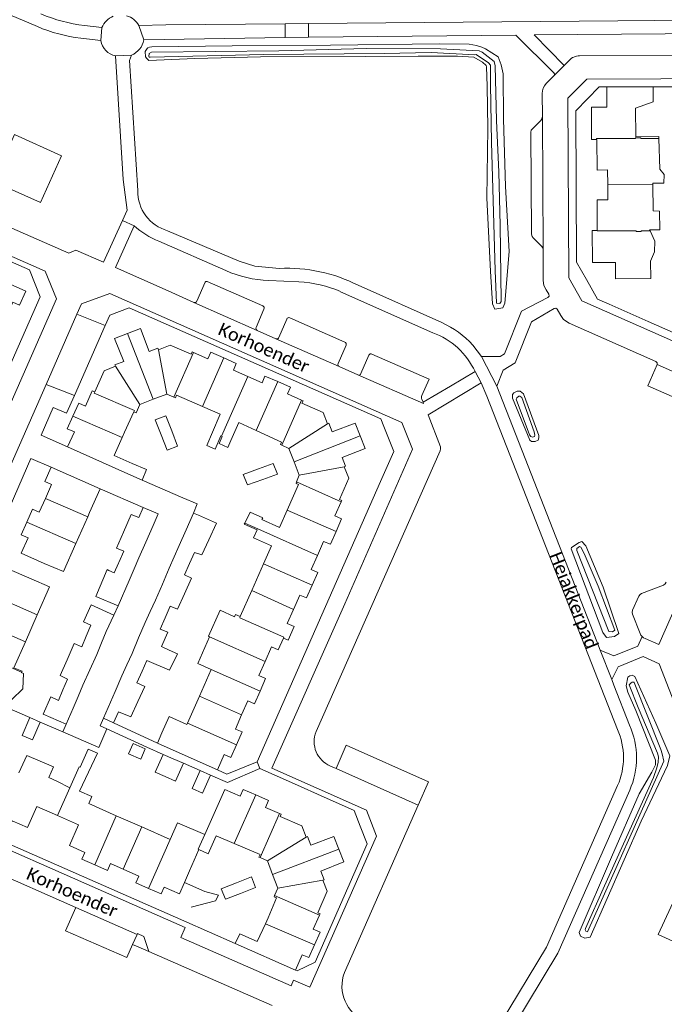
# Model space of a CAD drawing. Extents: x 177628 to 188968, y 384226 to 390673.
# Tile 238 of 256: x 184238 to 184363, y 386422 to 386614. Entities that reach past the tile are written whole.
import ezdxf

# ---------------------------------------------------------------- set-up
doc = ezdxf.new("R2010")
doc.units = 0
for name, color, linetype, lineweight in [('B01_F', 14, 'Continuous', 9), ('B01_T', 14, 'Continuous', 9), ('B02_F', 14, 'Continuous', 9), ('B02_T', 14, 'Continuous', 9), ('B07_D', 14, 'Continuous', 9), ('B11_F', 14, 'Continuous', 9), ('B11_S', 14, 'Continuous', 9), ('B14_F', 14, 'Continuous', 9), ('T01_F', 253, 'Continuous', 9), ('T01_T', 253, 'Continuous', 9), ('T04_T', 253, 'HAAG', 9), ('T05_F', 253, 'Continuous', 9), ('T05_T', 253, 'Continuous', 9), ('T09_F', 253, 'Continuous', 9), ('T22_T', 253, 'Continuous', 9), ('V00_F', 8, 'Continuous', 9), ('V00_T', 8, 'Continuous', 9), ('V06_F', 8, 'Continuous', 9), ('W01_F', 253, 'Continuous', 9), ('Z06', 7, 'Continuous', 9)]:
    doc.layers.add(name, color=color, linetype=linetype, lineweight=lineweight)
doc.styles.add('Legend', font='calibri.ttf')
doc.linetypes.add('HAAG', pattern='A,4,-1,[5,TOPOCAD.SHX,S=0.35,R=0,X=-0.35,Y=-0.35],-1', length=6)

msp = doc.modelspace()

# ---------------------------------------------------------------- linework, layer by layer
at = {"layer": 'B01_F', "linetype": 'Continuous'}
for points in [[(184352.477, 386581.508), (184352.456, 386584.38)], [(184352.499, 386578.573), (184352.477, 386581.508)]]:
    msp.add_lwpolyline(points, dxfattribs=at)
at = {"layer": 'B01_T', "linetype": 'Continuous'}
for points in [[(184357.928, 386590.82), (184357.901, 386596.389), (184361.306, 386597.642), (184361.292, 386600.575), (184352.295, 386600.525), (184352.317, 386596.604)], [(184352.317, 386596.604), (184349.317, 386596.587), (184349.35, 386590.288), (184350.3, 386590.305)], [(184350.3, 386590.305), (184350.344, 386590.306), (184350.387, 386584.361), (184352.456, 386584.38)], [(184350.41, 386572.602), (184350.451, 386572.601), (184350.424, 386578.564), (184352.499, 386578.573)], [(184360.799, 386566.629), (184360.824, 386563.246), (184354.003, 386563.197), (184353.994, 386566.398), (184349.486, 386566.37), (184349.456, 386572.629), (184350.41, 386572.602)], [(184229.878, 386565.02), (184239.38, 386560.807), (184238.169, 386558.075), (184236.869, 386558.652), (184235.673, 386555.954)], [(184259.141, 386552.591), (184261.66, 386553.555), (184263.32, 386549.07), (184265.06, 386549.7), (184265.16, 386549.41)], [(184256.775, 386546.2), (184256.685, 386546.455), (184258.42, 386547.145), (184256.62, 386551.625), (184259.141, 386552.591)], [(184265.16, 386549.41), (184267.4, 386550.31), (184271.5, 386548.53), (184271.7, 386548.97), (184271.975, 386548.851)], [(184277.887, 386547.804), (184275.34, 386548.92), (184274.77, 386547.64), (184271.975, 386548.851)], [(184282.532, 386544.203), (184279.73, 386545.43), (184280.29, 386546.75), (184277.887, 386547.804)], [(184252.785, 386541.2), (184254.575, 386545.325), (184256.775, 386546.2)], [(184288.346, 386543.2), (184285.85, 386544.29), (184285.28, 386543), (184282.532, 386544.203)], [(184292.976, 386539.602), (184290.23, 386540.82), (184290.82, 386542.12), (184288.346, 386543.2)], [(184252.785, 386541.2), (184252.29, 386541.44), (184250.97, 386538.42), (184249.655, 386538.985), (184248.538, 386536.502)], [(184261.554, 386538.766), (184264.158, 386539.782)], [(184264.158, 386539.782), (184266.762, 386540.797)], [(184266.762, 386540.797), (184268.165, 386540.187)], [(184268.165, 386540.187), (184268.44, 386540.067), (184268.643, 386540.556), (184273.732, 386538.342)], [(184298.01, 386535.02), (184297.16, 386537.23), (184293.04, 386539.04), (184293.25, 386539.48), (184292.976, 386539.602)], [(184260.344, 386537.325), (184260.828, 386537.109), (184261.554, 386538.766)], [(184273.732, 386538.342), (184277.171, 386536.846), (184275.645, 386533.366)], [(184247.475, 386530.495), (184248.82, 386533.445), (184247.43, 386534.04), (184248.538, 386536.502)], [(184258.555, 386533.405), (184260.344, 386537.325)], [(184284.154, 386533.698), (184280.758, 386535.265), (184279.232, 386531.785)], [(184304.342, 386532.671), (184303.38, 386535.15), (184298.94, 386533.43), (184298.28, 386535.12), (184298.01, 386535.02)], [(184258.075, 386532.31), (184256.56, 386528.85), (184260.04, 386527.305)], [(184258.075, 386532.31), (184258.555, 386533.405)], [(184277.438, 386532.576), (184277.297, 386532.638)], [(184277.53, 386532.535), (184277.438, 386532.576)], [(184289.118, 386530.828), (184288.844, 386530.95), (184289.056, 386531.435), (184284.154, 386533.698)], [(184301.24, 386526.65), (184301.52, 386526.75), (184300.84, 386528.47), (184305.3, 386530.2), (184304.342, 386532.671)], [(184259.19, 386525.265), (184247.475, 386530.495)], [(184290.488, 386530.219), (184289.118, 386530.828)], [(184291.5, 386527.61), (184290.488, 386530.219)], [(184244.316, 386526.571), (184243.087, 386523.797), (184244.4, 386523.215), (184243.181, 386520.463)], [(184253.827, 386522.358), (184244.316, 386526.571)], [(184292.512, 386524.999), (184291.5, 386527.61)], [(184300.649, 386519.805), (184300.77, 386520.08), (184300.33, 386520.29), (184302.15, 386524.41), (184301.24, 386526.65)], [(184292.011, 386523.693), (184292.512, 386524.999)], [(184251.772, 386517.718), (184253.827, 386522.358)], [(184290.183, 386518.195), (184292.379, 386523.204), (184291.904, 386523.414), (184292.011, 386523.693)], [(184243.181, 386520.463), (184241.996, 386517.789), (184240.691, 386518.368), (184239.597, 386515.899)], [(184299.662, 386514.028), (184300.76, 386516.51), (184299.46, 386517.09), (184300.649, 386519.805)], [(184249.108, 386511.696), (184251.418, 386516.918)], [(184251.418, 386516.918), (184251.772, 386517.718)], [(184285.233, 386516.365), (184288.706, 386514.825), (184290.183, 386518.195)], [(184239.597, 386515.899), (184238.504, 386513.43), (184239.823, 386512.846), (184238.49, 386509.836), (184242.975, 386507.849)], [(184284.354, 386514.382), (184283.649, 386512.793), (184287.121, 386511.254), (184285.595, 386507.796)], [(184296.063, 386509.398), (184297.25, 386512.11), (184298.57, 386511.56), (184299.662, 386514.028)], [(184242.975, 386507.849), (184246.719, 386506.296), (184249.108, 386511.696)], [(184295.054, 386503.588), (184296.15, 386506.06), (184294.86, 386506.65), (184296.063, 386509.398)], [(184285.595, 386507.796), (184283.294, 386502.581)], [(184232.111, 386501.991), (184233.203, 386504.46), (184234.472, 386503.906), (184235.76, 386506.855), (184240.389, 386504.832)], [(184240.389, 386504.832), (184243.98, 386503.303), (184241.592, 386497.853)], [(184291.401, 386498.904), (184292.65, 386501.7), (184293.96, 386501.12), (184295.054, 386503.588)], [(184283.294, 386502.581), (184281.054, 386497.503)], [(184241.592, 386497.853), (184239.301, 386492.623)], [(184281.054, 386497.503), (184280.139, 386497.907), (184279.951, 386497.48)], [(184289.433, 386493.329), (184290.346, 386492.931), (184291.503, 386495.587), (184290.178, 386496.165), (184291.401, 386498.904)], [(184239.301, 386492.623), (184237.071, 386487.533)], [(184285.888, 386488.796), (184287.111, 386491.602), (184288.43, 386491.027), (184289.433, 386493.329)], [(184284.91, 386483.022), (184285.983, 386485.483), (184284.69, 386486.046), (184285.888, 386488.796)], [(184275.421, 386487.214), (184273.121, 386481.999)], [(184281.31, 386478.38), (184282.506, 386481.124), (184283.832, 386480.547), (184284.91, 386483.022)], [(184273.121, 386481.999), (184270.82, 386476.784)], [(184280.314, 386472.587), (184281.396, 386475.071), (184280.112, 386475.63), (184281.31, 386478.38)], [(184270.697, 386476.506), (184270.82, 386476.784)], [(184264.938, 386472.874), (184265.827, 386474.888)], [(184272.079, 386469.677), (184264.938, 386472.874)], [(184276.633, 386467.693), (184277.935, 386470.679), (184279.235, 386470.112), (184280.314, 386472.587)], [(184272.079, 386469.677), (184276.633, 386467.693)], [(184245.435, 386465.477), (184243.835, 386466.181)], [(184249.815, 386463.55), (184252.201, 386462.501), (184251.598, 386461.129), (184256.953, 386458.774)], [(184284.081, 386462.802), (184281.61, 386463.89), (184281.01, 386462.58), (184278.07, 386463.88), (184276.01, 386459.195)], [(184288.706, 386459.191), (184285.97, 386460.4), (184286.54, 386461.72), (184284.081, 386462.802)], [(184245.551, 386458.8), (184241.531, 386460.572), (184239.73, 386456.486), (184236.756, 386457.796), (184236.19, 386456.512), (184233.713, 386457.604)], [(184276.01, 386459.195), (184274.185, 386455.132)], [(184293.85, 386454.61), (184292.99, 386456.79), (184288.78, 386458.62), (184288.98, 386459.07), (184288.706, 386459.191)], [(184252.764, 386449.235), (184250.294, 386450.324), (184250.877, 386451.648), (184247.865, 386452.976), (184249.638, 386456.999), (184245.551, 386458.8)], [(184256.953, 386458.774), (184261.896, 386456.6)], [(184261.896, 386456.6), (184267.427, 386454.167)], [(184279.883, 386453.351), (184276.381, 386454.852), (184274.839, 386451.379), (184272.98, 386452.196)], [(184300.205, 386452.275), (184299.24, 386454.76), (184294.77, 386453.06), (184294.11, 386454.74), (184293.85, 386454.61)], [(184272.98, 386452.196), (184271.211, 386448.07)], [(184284.921, 386450.625), (184284.683, 386450.73), (184284.893, 386451.205), (184279.883, 386453.351)], [(184297.09, 386446.22), (184297.37, 386446.33), (184296.71, 386448), (184301.17, 386449.79), (184300.205, 386452.275)], [(184286.339, 386450.001), (184284.921, 386450.625)], [(184287.341, 386447.324), (184286.339, 386450.001)], [(184258.283, 386448.377), (184255.812, 386449.466), (184255.231, 386448.148), (184252.764, 386449.235)], [(184263.211, 386444.634), (184260.735, 386445.726), (184261.314, 386447.041), (184258.283, 386448.377)], [(184270.212, 386445.803), (184271.211, 386448.07)], [(184263.211, 386444.634), (184265.682, 386443.545), (184266.258, 386444.853), (184269.218, 386443.548), (184270.212, 386445.803)], [(184288.343, 386444.648), (184287.341, 386447.324)], [(184296.45, 386439.425), (184296.57, 386439.7), (184296.13, 386439.87), (184297.94, 386444.07), (184297.09, 386446.22)], [(184287.737, 386443.266), (184288.343, 386444.648)], [(184286.475, 386438.9), (184288.11, 386442.773), (184287.616, 386442.991), (184287.737, 386443.266)], [(184285.936, 386437.734), (184286.475, 386438.9)], [(184295.482, 386433.66), (184296.56, 386436.1), (184295.25, 386436.68), (184296.45, 386439.425)], [(184280.09, 386433.93), (184280.945, 386435.795), (184284.34, 386434.285), (184285.936, 386437.734)], [(184291.77, 386428.76), (184280.09, 386433.93)], [(184295.482, 386433.66), (184294.39, 386431.19), (184293.08, 386431.73), (184291.77, 386428.76)]]:
    msp.add_lwpolyline(points, dxfattribs=at)
at = {"layer": 'B02_F', "linetype": 'Continuous'}
for points in [[(184276.451, 386515.647), (184272.935, 386517.26), (184271.935, 386517.646)], [(184252.958, 386501.433), (184257.295, 386499.592)], [(184252.093, 386499.809), (184256.467, 386497.775)], [(184262.485, 386483.933), (184261.153, 386480.996)], [(184244.251, 386481.902), (184242.767, 386478.5), (184247.234, 386476.599)], [(184261.153, 386480.996), (184259.805, 386478.023), (184257.388, 386478.994), (184256.39, 386476.866)], [(184256.39, 386476.866), (184254.479, 386477.756)]]:
    msp.add_lwpolyline(points, dxfattribs=at)
at = {"layer": 'B02_T', "linetype": 'Continuous'}
for points in [[(184265.678, 386532.828), (184264.542, 386535.758), (184266.602, 386536.556), (184267.737, 386533.627)], [(184268.879, 386530.681), (184266.82, 386529.882), (184265.678, 386532.828)], [(184267.737, 386533.627), (184268.879, 386530.681)], [(184284.624, 386526.232), (184281.651, 386525.162), (184282.441, 386523.109), (184285.419, 386524.166)], [(184288.262, 386525.174), (184287.456, 386527.252), (184284.624, 386526.232)], [(184285.419, 386524.166), (184288.262, 386525.174)], [(184262.172, 386518.709), (184261.357, 386516.767)], [(184264.134, 386515.196), (184265.086, 386517.463), (184262.172, 386518.709)], [(184271.935, 386517.646), (184270.519, 386514.383)], [(184264.134, 386515.196), (184262.713, 386511.993)], [(184270.519, 386514.383), (184269.186, 386511.311)], [(184262.713, 386511.993), (184261.356, 386508.933)], [(184269.186, 386511.311), (184268.223, 386509.112)], [(184258.433, 386510.212), (184257.487, 386508.051)], [(184260.413, 386506.778), (184261.356, 386508.933)], [(184268.223, 386509.112), (184267.263, 386506.919)], [(184271.199, 386507.822), (184272.161, 386509.993)], [(184257.487, 386508.051), (184257.418, 386507.892)], [(184270.219, 386505.609), (184271.199, 386507.822)], [(184259.432, 386504.537), (184260.413, 386506.778)], [(184265.93, 386503.827), (184267.263, 386506.919)], [(184259.432, 386504.537), (184257.295, 386499.592)], [(184264.574, 386500.681), (184265.93, 386503.827)], [(184264.574, 386500.681), (184263.559, 386498.507)], [(184266.445, 386497.268), (184267.423, 386499.513)], [(184256.467, 386497.775), (184255.019, 386494.595)], [(184263.559, 386498.507), (184262.557, 386496.362)], [(184251.128, 386493.682), (184252.008, 386495.812)], [(184261.302, 386493.365), (184262.557, 386496.362)], [(184265.492, 386495.083), (184266.445, 386497.268)], [(184250.269, 386491.604), (184251.128, 386493.682)], [(184255.019, 386494.595), (184254.104, 386492.38)], [(184254.104, 386492.38), (184253.169, 386490.119)], [(184260.028, 386490.324), (184261.302, 386493.365)], [(184253.169, 386490.119), (184251.832, 386487.152)], [(184260.028, 386490.324), (184259.03, 386488.14)], [(184259.03, 386488.14), (184258.028, 386485.95)], [(184261.959, 386486.864), (184262.918, 386488.962)], [(184251.832, 386487.152), (184250.471, 386484.133)], [(184256.719, 386482.928), (184258.028, 386485.95)], [(184260.934, 386484.622), (184261.959, 386486.864)], [(184246.572, 386483.226), (184247.47, 386485.357)], [(184250.471, 386484.133), (184249.542, 386481.932)], [(184245.718, 386481.202), (184246.572, 386483.226)], [(184254.479, 386477.756), (184256.719, 386482.928)], [(184249.542, 386481.932), (184248.61, 386479.723)], [(184248.61, 386479.723), (184247.234, 386476.599)], [(184242.194, 386476.982), (184240.673, 386473.502), (184238.658, 386474.383), (184240.179, 386477.862)], [(184240.179, 386477.862), (184242.194, 386476.982)], [(184266.049, 386470.698), (184264.527, 386467.218), (184266.428, 386466.387)], [(184268.025, 386469.834), (184266.049, 386470.698)], [(184266.428, 386466.387), (184268.474, 386465.493), (184269.995, 386468.972)], [(184269.995, 386468.972), (184268.025, 386469.834)], [(184275.27, 386466.666), (184273.748, 386463.187), (184271.734, 386464.068), (184273.255, 386467.547)], [(184273.255, 386467.547), (184275.27, 386466.666)], [(184280.292, 386445.727), (184277.353, 386444.565), (184278.157, 386442.511), (184281.101, 386443.659)], [(184284.047, 386444.807), (184283.253, 386446.898), (184280.292, 386445.727)], [(184281.101, 386443.659), (184284.047, 386444.807)]]:
    msp.add_lwpolyline(points, dxfattribs=at)
at = {"layer": 'B07_D', "linetype": 'Continuous'}
for points in [[(184350.3, 386590.305), (184350.299, 386590.48), (184357.875, 386590.497), (184357.875, 386590.647), (184358.875, 386590.646), (184358.875, 386590.496), (184362.392, 386590.505)], [(184352.477, 386581.508), (184361.22, 386581.56)], [(184350.41, 386572.602), (184350.41, 386572.52), (184358.003, 386572.528), (184358.004, 386572.378), (184359.001, 386572.385), (184359, 386572.519), (184360.691, 386572.549)], [(184259.141, 386552.591), (184264.158, 386539.782)], [(184265.16, 386549.41), (184266.762, 386540.797)], [(184268.165, 386540.187), (184271.975, 386548.851)], [(184273.732, 386538.342), (184277.887, 386547.804)], [(184256.775, 386546.2), (184261.554, 386538.766)], [(184277.438, 386532.576), (184282.532, 386544.203)], [(184284.154, 386533.698), (184288.346, 386543.2)], [(184260.344, 386537.325), (184260.477, 386537.617), (184252.676, 386540.949), (184252.785, 386541.2)], [(184289.118, 386530.828), (184292.976, 386539.602)], [(184248.538, 386536.502), (184258.075, 386532.31)], [(184290.488, 386530.219), (184298.01, 386535.02)], [(184291.5, 386527.61), (184304.342, 386532.671)], [(184292.512, 386524.999), (184301.24, 386526.65)], [(184292.011, 386523.693), (184300.649, 386519.805)], [(184251.418, 386516.918), (184243.181, 386520.463)], [(184290.183, 386518.195), (184299.662, 386514.028)], [(184249.108, 386511.696), (184239.597, 386515.899)], [(184281.922, 386515.673), (184284.444, 386514.585), (184296.063, 386509.398)], [(184285.595, 386507.796), (184295.054, 386503.588)], [(184241.592, 386497.853), (184232.111, 386501.991)], [(184283.294, 386502.581), (184291.401, 386498.904)], [(184281.054, 386497.503), (184280.94, 386497.245), (184289.513, 386493.512), (184289.433, 386493.329)], [(184239.301, 386492.623), (184231.068, 386496.173)], [(184275.105, 386493.584), (184285.888, 386488.796)], [(184238.554, 386486.72), (184227.492, 386491.558)], [(184275.421, 386487.214), (184284.91, 386483.022)], [(184273.121, 386481.999), (184281.31, 386478.38)], [(184270.82, 386476.784), (184280.314, 386472.587)], [(184245.551, 386458.8), (184247.959, 386464.218)], [(184284.081, 386462.802), (184279.883, 386453.351)], [(184284.921, 386450.625), (184288.706, 386459.191)], [(184252.764, 386449.235), (184256.953, 386458.774)], [(184258.283, 386448.377), (184261.896, 386456.6)], [(184263.211, 386444.634), (184267.427, 386454.167)], [(184274.185, 386455.132), (184272.886, 386452.237), (184272.98, 386452.196)], [(184286.339, 386450.001), (184293.85, 386454.61)], [(184287.341, 386447.324), (184300.205, 386452.275)], [(184288.343, 386444.648), (184297.09, 386446.22)], [(184287.737, 386443.266), (184296.45, 386439.425)], [(184285.936, 386437.734), (184295.482, 386433.66)]]:
    msp.add_lwpolyline(points, dxfattribs=at)
at = {"layer": 'B11_F', "linetype": 'Continuous'}
for points in [[(184362.392, 386590.505), (184362.38, 386590.899), (184357.928, 386590.82)], [(184361.31, 386576.398), (184361.22, 386581.56)], [(184361.31, 386576.398), (184362.552, 386576.344), (184362.588, 386572.736), (184360.622, 386572.701)], [(184360.691, 386572.549), (184360.622, 386572.701)], [(184260.04, 386527.305), (184262.837, 386526.093), (184261.958, 386524.065)], [(184261.958, 386524.065), (184259.19, 386525.265)], [(184279.951, 386497.48), (184277.118, 386498.73), (184274.889, 386493.679), (184275.105, 386493.584)], [(184275.421, 386487.214), (184272.822, 386488.357), (184275.105, 386493.584)], [(184249.773, 386468.299), (184247.959, 386464.218)], [(184247.959, 386464.218), (184245.435, 386465.477)]]:
    msp.add_lwpolyline(points, dxfattribs=at)
at = {"layer": 'B11_S', "linetype": 'Continuous'}
for points in [[(184361.22, 386581.56), (184361.216, 386581.792), (184363.406, 386581.784), (184363.453, 386583.47), (184362.572, 386584.509), (184362.392, 386590.505)], [(184360.799, 386566.629), (184361.592, 386568.477), (184361.611, 386570.519), (184360.691, 386572.549)], [(184277.297, 386532.638), (184276.159, 386530.039), (184274.532, 386530.769), (184275.645, 386533.366)], [(184279.232, 386531.785), (184278.651, 386530.387), (184276.925, 386531.174), (184277.53, 386532.535)], [(184285.233, 386516.365), (184285.421, 386516.7), (184282.961, 386517.834), (184281.922, 386515.673)], [(184281.922, 386515.673), (184281.82, 386515.46), (184284.354, 386514.382)], [(184236.304, 386481.296), (184236.414, 386481.573), (184236.688, 386481.396), (184238.791, 386483.437), (184238.925, 386486.407), (184238.499, 386486.625), (184238.554, 386486.72)], [(184238.554, 386486.72), (184238.649, 386486.882), (184237.071, 386487.533)], [(184265.827, 386474.888), (184267.218, 386478.041), (184270.697, 386476.506)], [(184249.773, 386468.299), (184249.914, 386468.236), (184251.501, 386471.741), (184253.284, 386470.907), (184249.815, 386463.55)], [(184243.835, 386466.181), (184244.78, 386468.269), (184239.555, 386470.456), (184238.026, 386467.097)], [(184274.185, 386455.132), (184268.883, 386457.371), (184267.427, 386454.167)]]:
    msp.add_lwpolyline(points, dxfattribs=at)
at = {"layer": 'B14_F', "linetype": 'Continuous'}
for points in [[(184258.332, 386513.903), (184259.84, 386517.346), (184261.357, 386516.767)], [(184276.451, 386515.647), (184274.947, 386512.449)], [(184258.433, 386510.212), (184256.976, 386510.807), (184258.332, 386513.903)], [(184274.947, 386512.449), (184273.568, 386509.517), (184272.161, 386509.993)], [(184255.516, 386506.483), (184256.557, 386505.985), (184257.418, 386507.892)], [(184252.958, 386501.433), (184255.177, 386506.671), (184255.516, 386506.483)], [(184270.219, 386505.609), (184271.598, 386504.989), (184270.229, 386501.941)], [(184270.229, 386501.941), (184268.874, 386498.923), (184267.423, 386499.513)], [(184252.093, 386499.809), (184250.605, 386496.452), (184252.008, 386495.812)], [(184265.492, 386495.083), (184266.958, 386494.443)], [(184267.242, 386490.995), (184265.74, 386491.667), (184266.958, 386494.443)], [(184247.386, 386489.093), (184248.776, 386492.276), (184250.269, 386491.604)], [(184267.242, 386490.995), (184268.838, 386490.252), (184267.29, 386487.103), (184262.918, 386488.962)], [(184247.47, 386485.357), (184246.043, 386486.017), (184247.386, 386489.093)], [(184260.934, 386484.622), (184262.485, 386483.933)], [(184244.251, 386481.902), (184245.718, 386481.202)], [(184259.366, 386470.822), (184261.705, 386469.789), (184262.584, 386471.779), (184260.244, 386472.812), (184259.366, 386470.822)]]:
    msp.add_lwpolyline(points, dxfattribs=at)
at = {"layer": 'T01_F', "linetype": 'Continuous'}
for points in [[(184270.212, 386445.803), (184274.169, 386444.032), (184276.809, 386443.311), (184276.228, 386442.222), (184271.504, 386441.013)], [(184370.748, 386432.733), (184370.269, 386432.007), (184362.292, 386435.637), (184366.799, 386445.485)]]:
    msp.add_lwpolyline(points, dxfattribs=at)
at = {"layer": 'T01_T', "linetype": 'Continuous'}
for points in [[(184217.796, 386570.291), (184219.5, 386573.98), (184240.09, 386564.93)], [(184360.317, 386554.914), (184352.751, 386558.257)], [(184253.827, 386522.358), (184262.172, 386518.709)], [(184261.958, 386524.065), (184269.916, 386520.617)], [(184257.295, 386499.592), (184256.467, 386497.775)], [(184280.09, 386433.93), (184270.086, 386438.328)]]:
    msp.add_lwpolyline(points, dxfattribs=at)
at = {"layer": 'T04_T', "linetype": 'HAAG'}
for points in [[(184352.751, 386558.257), (184350.473, 386559.264), (184348.333, 386563.06)], [(184308.986, 386534.478), (184310.9, 386529.61), (184308.319, 386523.753)], [(184291.616, 386464.96), (184297.337, 386462.399)], [(184299.568, 386461.4), (184303.21, 386459.77), (184304.38, 386456.756)]]:
    msp.add_lwpolyline(points, dxfattribs=at)
at = {"layer": 'T05_F', "linetype": 'Continuous'}
for points in [[(184242.194, 386476.982), (184246.56, 386475.07)], [(184264.938, 386472.874), (184256.39, 386476.866)], [(184255.12, 386475.7), (184262.873, 386472.08)]]:
    msp.add_lwpolyline(points, dxfattribs=at)
at = {"layer": 'T05_T', "linetype": 'Continuous'}
for points in [[(184361.292, 386600.544), (184371.473, 386600.573)], [(184246.56, 386475.07), (184253.59, 386472.03), (184255.12, 386475.7)]]:
    msp.add_lwpolyline(points, dxfattribs=at)
at = {"layer": 'T09_F', "linetype": 'Continuous'}
for points in [[(184329.054, 386600.684), (184328.887, 386604.467), (184328.817, 386604.692), (184328.115, 386605.334), (184326.423, 386606.345), (184323.282, 386606.54), (184315.608, 386606.535), (184305.406, 386606.414), (184284.971, 386606.411), (184272.236, 386606.054), (184263.299, 386605.688), (184262.874, 386606.033), (184262.653, 386606.352), (184262.574, 386607.404), (184262.939, 386608.005), (184263.098, 386608.126), (184263.425, 386608.259), (184263.85, 386608.347), (184279.45, 386608.502), (184298.613, 386608.629), (184319.784, 386608.936), (184325.522, 386608.818), (184326.959, 386608.597), (184327.975, 386608.279), (184328.709, 386607.926), (184331.188, 386606.361), (184331.774, 386604.793), (184332.179, 386603.101), (184332.228, 386594.224), (184332.59, 386581.141), (184333.336, 386568.495), (184332.456, 386558.492), (184332.056, 386557.588), (184330.54, 386557.315), (184330.102, 386558.343), (184329.672, 386564.701), (184328.951, 386578.873), (184329.195, 386592.508), (184329.054, 386600.684)], [(184336.128, 386540.859), (184339.104, 386532.721), (184339.08, 386532.258), (184338.925, 386531.83), (184338.341, 386531.54), (184337.68, 386531.583), (184337.336, 386531.837), (184333.947, 386540.014), (184333.974, 386540.725), (184334.244, 386541.052), (184334.845, 386541.358), (184335.457, 386541.332), (184336.128, 386540.859)], [(184351.617, 386503.223), (184348.239, 386511.234), (184347.461, 386512.1), (184346.889, 386511.937), (184345.454, 386510.952), (184345.349, 386510.694), (184351.541, 386494.419), (184352.235, 386493.454), (184353.818, 386493.617), (184354.616, 386494.232), (184351.617, 386503.223)], [(184358.589, 386463.053), (184361.068, 386467.211), (184361.737, 386468.644), (184361.764, 386469.562), (184357.95, 386479.265), (184356.374, 386482.771), (184356.026, 386484.03), (184356.382, 386485.702), (184356.744, 386485.95), (184357.24, 386486.094), (184357.762, 386485.855), (184361.812, 386476.755), (184364.547, 386470.398), (184364.107, 386468.521), (184358.964, 386457.69), (184349.05, 386435.147), (184348.007, 386434.922), (184347.192, 386435.33), (184346.921, 386436.051), (184353.182, 386450.723), (184358.589, 386463.053)]]:
    msp.add_lwpolyline(points, dxfattribs=at)
at = {"layer": 'T22_T', "linetype": 'Continuous'}
for points in [[(184269.916, 386520.617), (184272.7, 386519.41), (184271.935, 386517.646)], [(184247.234, 386476.599), (184246.56, 386475.07)], [(184253.84, 386476.28), (184254.479, 386477.756)], [(184284.31, 386469.27), (184284.89, 386467.97)]]:
    msp.add_lwpolyline(points, dxfattribs=at)
at = {"layer": 'V00_F', "linetype": 'Continuous'}
for points in [[(184249.322, 386556.321), (184254.819, 386554.104)], [(184243.31, 386542.675), (184248.812, 386540.495)], [(184351.026, 386490.955), (184353.245, 386485.268)], [(184284.31, 386469.27), (184278.476, 386466.831), (184276.633, 386467.693)], [(184278.583, 386465.242), (184284.89, 386467.97)], [(184260.996, 386435.678), (184260.12, 386433.75)], [(184263.311, 386432.375), (184262.293, 386435.251), (184261.073, 386435.847), (184260.996, 386435.678)]]:
    msp.add_lwpolyline(points, dxfattribs=at)
at = {"layer": 'V00_T', "linetype": 'Continuous'}
for points in [[(184241.619, 386612.25), (184229.588, 386617.307)], [(184250.775, 386612.477), (184254.165, 386612.069)], [(184261.365, 386612.455), (184266.621, 386612.634), (184289.775, 386612.831)], [(184261.365, 386612.455), (184262.297, 386609.681)], [(184289.768, 386610.168), (184289.775, 386612.831)], [(184289.775, 386612.831), (184294.313, 386612.869)], [(184294.297, 386610.194), (184294.313, 386612.869)], [(184294.313, 386612.869), (184354.415, 386613.38), (184397.647, 386613.796)], [(184254.165, 386612.069), (184253.95, 386609.543)], [(184294.297, 386610.194), (184334.629, 386610.584), (184342.025, 386603.26), (184342.139, 386603.048), (184342.124, 386602.807)], [(184343.998, 386604.714), (184338.169, 386610.67), (184397.674, 386611.129)], [(184397.674, 386611.129), (184397.737, 386604.599), (184392.514, 386606.719), (184347.002, 386606.577)], [(184253.95, 386609.543), (184250.061, 386610.012)], [(184262.297, 386609.681), (184289.768, 386610.168)], [(184294.297, 386610.194), (184289.768, 386610.168)], [(184256.837, 386606.556), (184259.933, 386606.682)], [(184261.128, 386580.379), (184259.546, 386605.658), (184259.933, 386606.682)], [(184258.139, 386574.554), (184254.471, 386566.417), (184249.13, 386568.78), (184247.77, 386568.16), (184220.8, 386580.02), (184219.8, 386582.56), (184230.22, 386606.35)], [(184258.139, 386574.554), (184259.044, 386576.562), (184258.3, 386582.538), (184256.837, 386606.556)], [(184342.124, 386602.807), (184343.998, 386604.714)], [(184343.998, 386604.714), (184344.956, 386605.689)], [(184342.124, 386602.807), (184340.525, 386601.18)], [(184436.99, 386521.679), (184435.501, 386522.194), (184435.69, 386522.674), (184388.809, 386543.406), (184385.445, 386542.102), (184347.425, 386558.913), (184344.912, 386563.409), (184344.724, 386598.355), (184348.395, 386602.046), (184391.613, 386602.239), (184411.577, 386594.051), (184446.396, 386594.268), (184446.406, 386594.641), (184447.397, 386594.667)], [(184339.738, 386599.24), (184339.766, 386594.774)], [(184348.333, 386563.06), (184346.433, 386566.431), (184346.303, 386595.901), (184350.817, 386600.514), (184352.295, 386600.518)], [(184339.766, 386594.774), (184339.633, 386594.314), (184339.439, 386594.028), (184337.851, 386592.406)], [(184339.93, 386568.859), (184339.766, 386594.774)], [(184337.851, 386592.406), (184337.624, 386592.087), (184337.542, 386591.704)], [(184337.542, 386591.704), (184337.665, 386571.866), (184337.762, 386571.452), (184337.979, 386571.149), (184339.595, 386569.552)], [(184189.143, 386573.742), (184209.69, 386564.62), (184213.53, 386573.42), (184218.96, 386575.34), (184243.14, 386564.71), (184245.32, 386559.28), (184218.67, 386498.575), (184216.72, 386499.3), (184196.29, 386452.93)], [(184258.139, 386574.554), (184260.432, 386573.52)], [(184260.432, 386573.52), (184256.78, 386565.38)], [(184288.684, 386565.216), (184283.915, 386565.662), (184280.863, 386566.607), (184266.922, 386572.567)], [(184278.242, 386564.798), (184265.237, 386570.521)], [(184339.595, 386569.552), (184339.838, 386569.242), (184339.93, 386568.859)], [(184339.936, 386562.866), (184339.93, 386568.859)], [(184240.09, 386564.93), (184242.17, 386559.72), (184201.82, 386467.99), (184199.51, 386467.15), (184186.65, 386472.72), (184185.58, 386475.49)], [(184272.029, 386558.608), (184267.012, 386560.842), (184256.78, 386565.38)], [(184274.212, 386562.552), (184272.628, 386558.843)], [(184285.428, 386557.933), (184274.603, 386562.712)], [(184292.456, 386562.61), (184286.601, 386562.856)], [(184340.537, 386561.062), (184340.077, 386561.911), (184339.936, 386562.866)], [(184318.466, 386552.707), (184300.565, 386560.703)], [(184320.219, 386554.679), (184303.979, 386561.942)], [(184341.033, 386560.189), (184340.537, 386561.062)], [(184209.546, 386470.596), (184208.41, 386468.01), (184210.61, 386463.37), (184270.37, 386437.05), (184269.48, 386435.11), (184290.96, 386425.66), (184291.42, 386426.77), (184294.57, 386425.41), (184307.52, 386454.82), (184305.6, 386459.83), (184287.17, 386468.03), (184301.357, 386500.015), (184314.5, 386530.06), (184312.43, 386535.28), (184255.71, 386560.37), (184250.22, 386558.36), (184249.322, 386556.321)], [(184340.863, 386559.587), (184335.687, 386556.938), (184332.422, 386548.635), (184331.584, 386548.064), (184327.955, 386548.117)], [(184341.033, 386560.189), (184341.073, 386559.853), (184340.863, 386559.587)], [(184254.819, 386554.104), (184255.7, 386556.1), (184259.49, 386557.58), (184308.4, 386535.97), (184308.986, 386534.478)], [(184284.368, 386553.161), (184272.029, 386558.608)], [(184284.136, 386553.749), (184285.665, 386557.319)], [(184342.03, 386557.435), (184337.645, 386554.859), (184334.505, 386546.849), (184332.182, 386545.427), (184330.909, 386542.315)], [(184342.65, 386557.27), (184342.374, 386557.482), (184342.03, 386557.435)], [(184361.839, 386547.095), (184344.95, 386554.576), (184343.9, 386555.284), (184343.338, 386556.067), (184342.65, 386557.27)], [(184243.31, 386542.675), (184249.322, 386556.321)], [(184290.097, 386555.369), (184288.566, 386551.805)], [(184301.37, 386550.894), (184290.698, 386555.61)], [(184441.048, 386534.9), (184436.252, 386524.077), (184387.496, 386545.675), (184384.14, 386544.386), (184360.317, 386554.914)], [(184248.812, 386540.495), (184254.819, 386554.104)], [(184284.371, 386553.16), (184284.368, 386553.161)], [(184287.98, 386551.561), (184284.371, 386553.16)], [(184287.983, 386551.56), (184287.98, 386551.561)], [(184300.305, 386546.126), (184287.983, 386551.56)], [(184300.083, 386546.732), (184301.618, 386550.286)], [(184327.955, 386548.117), (184326.257, 386550.324)], [(184306.05, 386548.337), (184304.506, 386544.77)], [(184316.367, 386540.518), (184317.738, 386543.672), (184306.647, 386548.57)], [(184327.955, 386548.117), (184330.909, 386542.315)], [(184303.915, 386544.528), (184300.305, 386546.126)], [(184362.065, 386546.558), (184360.248, 386542.418), (184371.803, 386537.335), (184373.613, 386541.413)], [(184362.065, 386546.558), (184362.05, 386546.868), (184361.839, 386547.095)], [(184362.065, 386546.558), (184373.613, 386541.413)], [(184303.918, 386544.527), (184303.915, 386544.528)], [(184316.579, 386539.206), (184316.684, 386538.926), (184303.921, 386544.525)], [(184316.579, 386539.206), (184321.916, 386542.347), (184326.684, 386545.156)], [(184326.684, 386545.156), (184327.854, 386542.95)], [(184243.31, 386542.675), (184219.46, 386488.54), (184217.75, 386489.28), (184216.806, 386487.131)], [(184327.854, 386542.95), (184317.551, 386536.762), (184319.943, 386530.55), (184319.994, 386530.115), (184319.934, 386529.74), (184295.779, 386475.128)], [(184354.376, 386475.57), (184328.978, 386540.399), (184327.854, 386542.95)], [(184330.909, 386542.315), (184350.324, 386492.659), (184351.026, 386490.955)], [(184247.475, 386530.495), (184242.33, 386532.81), (184244.71, 386538.17), (184247.3, 386537.07), (184248.812, 386540.495)], [(184316.579, 386539.206), (184316.366, 386539.762)], [(184434.918, 386518.134), (184433.921, 386518.584), (184433.749, 386518.223), (184388.988, 386538.007), (184381.36, 386535.04), (184362.398, 386492.047), (184359.749, 386493.224), (184359.44, 386493.389), (184359.169, 386493.612)], [(184223.31, 386486.93), (184222.34, 386487.31), (184228.017, 386499.955), (184240.345, 386528.25), (184244.316, 386526.571)], [(184308.319, 386523.753), (184284.31, 386469.27)], [(184363.288, 386503.64), (184359.065, 386502.006), (184358.767, 386501.82), (184358.511, 386501.483), (184357.289, 386498.726), (184357.199, 386498.33), (184357.264, 386497.951), (184358.769, 386494.241), (184358.936, 386493.905), (184359.169, 386493.612)], [(184363.843, 386504.169), (184363.62, 386503.847), (184363.288, 386503.64)], [(184351.026, 386490.955), (184353.627, 386489.883), (184358.336, 386491.767), (184359.169, 386493.612)], [(184353.245, 386485.268), (184354.479, 386487.758), (184359.367, 386489.722), (184362.483, 386488.342), (184366.329, 386478.361), (184378.644, 386472.94)], [(184356.699, 386476.352), (184353.638, 386484.181), (184353.245, 386485.268)], [(184233.705, 386480.692), (184240.179, 386477.862)], [(184255.12, 386475.7), (184253.84, 386476.28)], [(184262.873, 386472.08), (184266.049, 386470.698)], [(184299.662, 386467.933), (184301.66, 386472.52), (184317.63, 386465.34), (184315.61, 386460.82)], [(184269.995, 386468.972), (184273.255, 386467.547)], [(184284.89, 386467.97), (184291.616, 386464.96)], [(184298.57, 386468.42), (184299.662, 386467.933)], [(184315.61, 386460.82), (184299.662, 386467.933)], [(184275.27, 386466.666), (184278.583, 386465.242)], [(184270.086, 386438.328), (184212.99, 386463.43)], [(184328.395, 386411.26), (184331.56, 386418.28), (184340.559, 386433.194), (184354.403, 386464.632)], [(184330.658, 386410.252), (184333.836, 386417.161), (184342.784, 386432.046), (184356.744, 386463.731)], [(184297.337, 386462.399), (184299.568, 386461.4)], [(184315.61, 386460.82), (184301.31, 386428.29)], [(184304.38, 386456.756), (184305.73, 386453.28), (184295.64, 386430.3), (184292.09, 386428.58), (184291.77, 386428.76)], [(184231.732, 386448.546), (184249.1, 386440.909)], [(184249.1, 386440.909), (184247.11, 386436.36), (184258.99, 386431.17), (184260.12, 386433.75)], [(184249.1, 386440.909), (184260.996, 386435.678)], [(184260.12, 386433.75), (184261.21, 386433.3)], [(184261.21, 386433.3), (184263.311, 386432.375)], [(184263.311, 386432.375), (184287.23, 386421.85)]]:
    msp.add_lwpolyline(points, dxfattribs=at)
for centre, radius, start, end in [((184254.503, 386643.497), 31.243, 247.04411, 263.14619), ((184257.909, 386610.522), 4.051, 112.26924, 157.54891), ((184257.802, 386610.472), 4.078, 29.09617, 73.31015), ((184253.859, 386641.38), 31.597, 247.20847, 263.09604), ((184257.625, 386610.207), 3.735, 190.23654, 257.81282), ((184258.285, 386610.412), 4.078, 293.83328, 349.67193), ((184346.998, 386603.785), 2.792, 89.9168, 137.00659), ((184342.48, 386599.257), 2.742, 135.47327, 180.36488), ((184269.042, 386580.194), 7.916, 178.66191, 254.46523), ((184271.2, 386585.424), 16.052, 227.86819, 248.19181), ((184287.567, 386585.974), 23.138, 246.2337, 267.60792), ((184290.223, 386535.043), 30.212, 62.91518, 92.92037), ((184274.495, 386562.419), 0.312, 69.69634, 154.81312), ((184291.529, 386540.473), 22.157, 65.93105, 87.6013), ((184285.247, 386557.511), 0.459, 335.36241, 66.85012), ((184290.514, 386555.2), 0.45, 65.82673, 157.87467), ((184284.369, 386553.159), 0.00224, 26.56505, 116.56505), ((184312.304, 386537.342), 19.058, 42.93503, 65.46176), ((184313.561, 386539.121), 14.444, 24.69632, 70.14781), ((184301.191, 386550.466), 0.464, 337.09667, 67.2839), ((184306.46, 386548.168), 0.444, 65.09055, 157.54934), ((184300.618, 386473.207), 5.207, 158.3476, 246.83389), ((184341.835, 386470.07), 13.694, 336.60233, 23.68053), ((184342.71, 386469.992), 15.367, 335.95837, 24.4502), ((184308.249, 386425.649), 7.425, 159.16653, 247.63301)]:
    msp.add_arc(centre, radius, start, end, dxfattribs=at)
at = {"layer": 'V00_T', "linetype": 'Continuous', "extrusion": (0, 0, -1)}
for centre, radius, start, end in [((-184272.211, 386559.024), 0.454, 203.47241, 293.6854), ((-184284.553, 386553.574), 0.452, 294.10049, 22.83531), ((-184288.158, 386551.959), 0.435, 200.64751, 293.76429), ((-184300.489, 386546.537), 0.45, 294.06658, 25.69416), ((-184304.094, 386544.932), 0.443, 201.52111, 293.03069), ((-184317.225, 386540.139), 0.938, 336.32143, 23.83015)]:
    msp.add_arc(centre, radius, start, end, dxfattribs=at)
at = {"layer": 'V06_F', "linetype": 'Continuous'}
msp.add_lwpolyline([(184237.146, 386591.28), (184246.318, 386587.155), (184242.212, 386578.027), (184233.04, 386582.152), (184237.146, 386591.28)], dxfattribs=at)
at = {"layer": 'W01_F', "linetype": 'Continuous'}
for points in [[(184329.693, 386600.975), (184329.659, 386604.769), (184329.309, 386605.22), (184326.907, 386606.809), (184326.666, 386606.765), (184318.178, 386607.203), (184308.996, 386607.06), (184285.628, 386606.806), (184263.556, 386606.291), (184263.372, 386606.342), (184263.258, 386606.47), (184263.332, 386607.03), (184263.788, 386607.313), (184288.524, 386607.571), (184305.502, 386607.995), (184319.977, 386607.944), (184327.467, 386607.53), (184328.055, 386607.298), (184330.413, 386605.459), (184330.609, 386604.633), (184330.848, 386594.013), (184331.29, 386583.916), (184331.58, 386573.668), (184331.767, 386558.942), (184331.742, 386558.774), (184331.491, 386558.385), (184330.881, 386558.463), (184330.578, 386564.806), (184329.878, 386589.783), (184329.693, 386600.975)], [(184335.787, 386540.136), (184338.187, 386533.413), (184338.327, 386532.799), (184338.223, 386532.519), (184337.825, 386532.425), (184337.545, 386532.545), (184337.285, 386532.864), (184334.706, 386539.804), (184334.776, 386540.085), (184335.178, 386540.393), (184335.409, 386540.373), (184335.787, 386540.136)], [(184350.608, 386503.415), (184348.102, 386509.32), (184347.588, 386510.421), (184347.222, 386511.012), (184347.016, 386511.15), (184346.464, 386510.759), (184346.467, 386510.328), (184352.71, 386494.59), (184353.395, 386494.533), (184353.832, 386494.876), (184350.608, 386503.415)], [(184361.345, 386466.236), (184362.024, 386468.085), (184362.305, 386469.219), (184362.358, 386470.247), (184362.152, 386470.938), (184358.399, 386479.825), (184356.644, 386484.203), (184356.995, 386484.619), (184357.249, 386484.719), (184357.515, 386484.743), (184357.582, 386484.691), (184362.78, 386471.643), (184363.031, 386470.804), (184363.367, 386469.374), (184348.524, 386436.202), (184348.185, 386436.296), (184348.077, 386436.545), (184348.147, 386436.811), (184351.812, 386445.134), (184361.345, 386466.236)]]:
    msp.add_lwpolyline(points, dxfattribs=at)

# ---------------------------------------------------------------- texts
at = {"layer": 'Z06', "linetype": 'Continuous', "style": 'Legend'}
for s, rotation, p in [('Korhoender', 336.10152, (184276.528, 386552.471)), ('Heiakkerpad', 291.35438, (184341.128, 386509.486)), ('Korhoender', 336.1771, (184239.28, 386446.551))]:
    msp.add_text(s, height=2.5, rotation=rotation, dxfattribs=at).set_placement(p)

doc.saveas('drawing.dxf')
